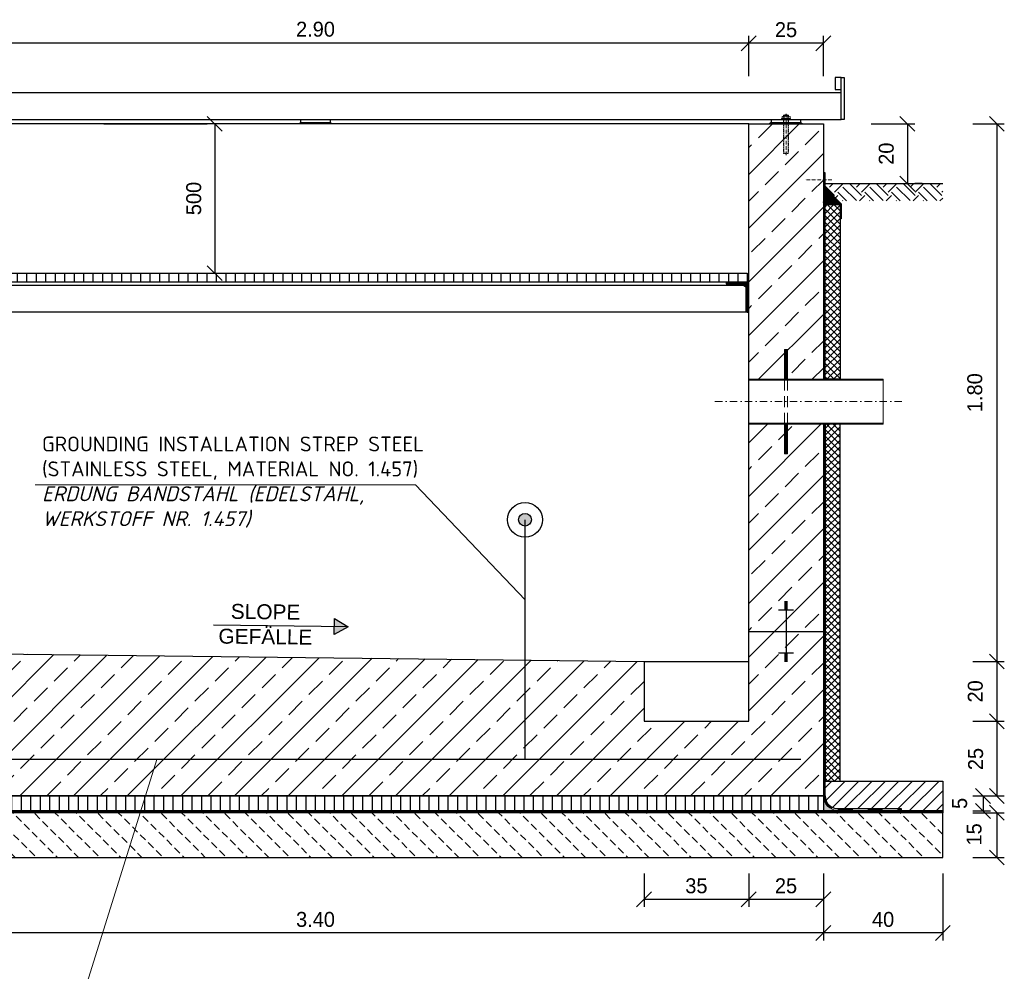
# Model space of a CAD drawing. Header units: millimetres. Extents: x -61498 to 746175, y -1322 to 24596.
# Tile 17 of 37: x 24267 to 27563, y 3670 to 6856. Entities that reach past the tile are written whole.
import ezdxf

# ---------------------------------------------------------------- set-up
doc = ezdxf.new("R2010")
doc.units = ezdxf.units.MM
for name, pattern in [('ACAD_ISO10W100', [18, 12, -3, 0, -3]), ('JIS_02_1.0', [2, 1, -1]), ('STRICHPUNKT2', [0.5, 0.25, -0.125, 0, -0.125]), ('VERDECKT2', [0.1875, 0.125, -0.0625])]:
    doc.linetypes.add(name, pattern=pattern)
for name, color, linetype, lineweight in [('Bemaßung', 7, 'Continuous', 9), ('P------T2', 7, 'Continuous', 18), ('P-DABDICHTUNG', 7, 'Continuous', 18), ('P-ES-MD', 1, 'VERDECKT2', 18), ('verz. Bandstahl 30x3_5mm im Beton', 5, 'GRENZE1', 35)]:
    doc.layers.add(name, color=color, linetype=linetype, lineweight=lineweight)
doc.styles.add('LBB3.5M1000', font='isocp.shx', dxfattribs={"height": 3.5})
doc.linetypes.add('GRENZE1', pattern='A,6.35,-2.54,[133,ltypeshp.shx,S=2.54,R=0,X=-2.54,Y=0],-2.54,25.4', length=36.83)
doc.dimstyles.new('DIN', dxfattribs={"dimtxt": 2.5, "dimasz": 2.5, "dimexe": 1.25, "dimexo": 0.625, "dimtad": 1, "dimtih": 1, "dimdec": 4, "dimdsep": 46, "dimlunit": 6, "dimtxsty": 'Standard', "dimcen": 2.5, "dimadec": 0, "dimazin": 0, "dimtfac": 1, "dimtdec": 4, "dimtmove": 0, "dimatfit": 3, "dimfxl": 0, "dimtvp": 1, "dimtolj": 1, "dimtzin": 0, "dimarcsym": 0})
pattern_1 = [(45, (-1866.182214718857, 5577.155743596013), (-2.245064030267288, 2.245064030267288), [])]

# ---------------------------------------------------------------- blocks, each defined once
blk = doc.blocks.new('_Oblique')
at = {"color": 0, "linetype": 'ByBlock', "lineweight": -2}
blk.add_line((-0.5, -0.5), (0.5, 0.5), dxfattribs=at)
blk = doc.blocks.new('*D100')
at = {"layer": 'Bemaßung', "color": 0, "lineweight": -2, "transparency": 16777216}
for p, q in [((23807.09009066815, 6667.155743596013), (23807.09009066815, 6802.127541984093)), ((26707.09009066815, 6667.155743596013), (26707.09009066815, 6802.127541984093)), ((26707.09009066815, 6777.127541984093), (23807.09009066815, 6777.127541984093))]:
    blk.add_line(p, q, dxfattribs=at)
at = {"layer": 'DEFPOINTS', "color": 0, "transparency": 16777216}
for p in [(23807.09009066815, 6777.127541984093), (23807.09009066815, 6507.155743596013), (26707.09009066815, 6507.155743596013)]:
    blk.add_point(p, dxfattribs=at)
at = {"layer": 'Bemaßung', "color": 0, "lineweight": -2, "transparency": 16777216, "xscale": 50, "yscale": 50, "zscale": 50, "rotation": 180}
blk.add_blockref('_Oblique', (23807.09009066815, 6777.127541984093), dxfattribs=at)
at = {"layer": 'Bemaßung', "color": 0, "lineweight": -2, "transparency": 16777216, "xscale": 50, "yscale": 50, "zscale": 50}
blk.add_blockref('_Oblique', (26707.09009066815, 6777.127541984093), dxfattribs=at)
at = {"layer": 'Bemaßung', "color": 0, "transparency": 16777216, "insert": (25257.09009066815, 6823.6961182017), "char_height": 50, "attachment_point": 5}
blk.add_mtext('\\A1;2.90', dxfattribs=at)
blk = doc.blocks.new('*D77')
at = {"layer": 'Bemaßung', "color": 0, "lineweight": -2, "transparency": 16777216}
for p, q in [((26707.09009066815, 6667.155743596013), (26707.09009066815, 6802.127541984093)), ((26957.09009066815, 6667.155743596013), (26957.09009066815, 6802.127541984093)), ((26957.09009066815, 6777.127541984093), (26707.09009066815, 6777.127541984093))]:
    blk.add_line(p, q, dxfattribs=at)
at = {"layer": 'DEFPOINTS', "color": 0, "transparency": 16777216}
for p in [(26707.09009066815, 6777.127541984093), (26707.09009066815, 6507.155743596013), (26957.09009066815, 6507.155743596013)]:
    blk.add_point(p, dxfattribs=at)
at = {"layer": 'Bemaßung', "color": 0, "lineweight": -2, "transparency": 16777216, "xscale": 50, "yscale": 50, "zscale": 50, "rotation": 180}
blk.add_blockref('_Oblique', (26707.09009066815, 6777.127541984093), dxfattribs=at)
at = {"layer": 'Bemaßung', "color": 0, "lineweight": -2, "transparency": 16777216, "xscale": 50, "yscale": 50, "zscale": 50}
blk.add_blockref('_Oblique', (26957.09009066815, 6777.127541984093), dxfattribs=at)
at = {"layer": 'Bemaßung', "color": 0, "transparency": 16777216, "insert": (26832.09009066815, 6822.127541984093), "char_height": 50, "attachment_point": 5}
blk.add_mtext('\\A1;25', dxfattribs=at)
blk = doc.blocks.new('*D104')
at = {"layer": 'Bemaßung', "color": 0, "lineweight": -2, "transparency": 16777216}
for p, q in [((26707.09009066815, 3997.155743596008), (26707.09009066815, 3886.019894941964)), ((26957.09009066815, 3997.155743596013), (26957.09009066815, 3886.019894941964)), ((26957.09009066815, 3911.019894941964), (26707.09009066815, 3911.019894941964))]:
    blk.add_line(p, q, dxfattribs=at)
at = {"layer": 'DEFPOINTS', "color": 0, "transparency": 16777216}
for p in [(26707.09009066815, 4157.155743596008), (26957.09009066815, 4157.155743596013), (26707.09009066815, 3911.019894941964)]:
    blk.add_point(p, dxfattribs=at)
at = {"layer": 'Bemaßung', "color": 0, "lineweight": -2, "transparency": 16777216, "xscale": 50, "yscale": 50, "zscale": 50, "rotation": 180}
blk.add_blockref('_Oblique', (26707.09009066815, 3911.019894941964), dxfattribs=at)
at = {"layer": 'Bemaßung', "color": 0, "lineweight": -2, "transparency": 16777216, "xscale": 50, "yscale": 50, "zscale": 50}
blk.add_blockref('_Oblique', (26957.09009066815, 3911.019894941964), dxfattribs=at)
at = {"layer": 'Bemaßung', "color": 0, "transparency": 16777216, "insert": (26832.09009066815, 3956.019894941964), "char_height": 50, "attachment_point": 5}
blk.add_mtext('\\A1;25', dxfattribs=at)
blk = doc.blocks.new('*D78')
at = {"layer": 'Bemaßung', "color": 0, "lineweight": -2, "transparency": 16777216}
for p, q in [((26357.09009066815, 3997.155743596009), (26357.09009066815, 3886.019894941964)), ((26707.09009066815, 3997.155743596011), (26707.09009066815, 3886.019894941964)), ((26707.09009066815, 3911.019894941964), (26357.09009066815, 3911.019894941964))]:
    blk.add_line(p, q, dxfattribs=at)
at = {"layer": 'DEFPOINTS', "color": 0, "transparency": 16777216}
for p in [(26357.09009066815, 4157.155743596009), (26707.09009066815, 4157.155743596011), (26357.09009066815, 3911.019894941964)]:
    blk.add_point(p, dxfattribs=at)
at = {"layer": 'Bemaßung', "color": 0, "lineweight": -2, "transparency": 16777216, "xscale": 50, "yscale": 50, "zscale": 50, "rotation": 180}
blk.add_blockref('_Oblique', (26357.09009066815, 3911.019894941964), dxfattribs=at)
at = {"layer": 'Bemaßung', "color": 0, "lineweight": -2, "transparency": 16777216, "xscale": 50, "yscale": 50, "zscale": 50}
blk.add_blockref('_Oblique', (26707.09009066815, 3911.019894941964), dxfattribs=at)
at = {"layer": 'Bemaßung', "color": 0, "transparency": 16777216, "insert": (26532.09009066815, 3956.019894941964), "char_height": 50, "attachment_point": 5}
blk.add_mtext('\\A1;35', dxfattribs=at)
blk = doc.blocks.new('*D105')
at = {"layer": 'Bemaßung', "color": 0, "lineweight": -2, "transparency": 16777216}
for p, q in [((23557.09009066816, 3997.155743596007), (23557.09009066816, 3773.497993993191)), ((26957.09009066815, 3997.155743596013), (26957.09009066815, 3773.497993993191)), ((26957.09009066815, 3798.497993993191), (23557.09009066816, 3798.497993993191))]:
    blk.add_line(p, q, dxfattribs=at)
at = {"layer": 'DEFPOINTS', "color": 0, "transparency": 16777216}
for p in [(23557.09009066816, 4157.155743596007), (26957.09009066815, 4157.155743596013), (23557.09009066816, 3798.497993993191)]:
    blk.add_point(p, dxfattribs=at)
at = {"layer": 'Bemaßung', "color": 0, "lineweight": -2, "transparency": 16777216, "xscale": 50, "yscale": 50, "zscale": 50, "rotation": 180}
blk.add_blockref('_Oblique', (23557.09009066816, 3798.497993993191), dxfattribs=at)
at = {"layer": 'Bemaßung', "color": 0, "lineweight": -2, "transparency": 16777216, "xscale": 50, "yscale": 50, "zscale": 50}
blk.add_blockref('_Oblique', (26957.09009066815, 3798.497993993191), dxfattribs=at)
at = {"layer": 'Bemaßung', "color": 0, "transparency": 16777216, "insert": (25257.09009066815, 3843.497993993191), "char_height": 50, "attachment_point": 5}
blk.add_mtext('\\A1;3.40', dxfattribs=at)
blk = doc.blocks.new('*D106')
at = {"layer": 'Bemaßung', "color": 0, "lineweight": -2, "transparency": 16777216}
for p, q in [((27357.09009066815, 3997.155743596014), (27357.09009066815, 3773.497993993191)), ((26957.09009066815, 3891.155743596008), (26957.09009066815, 3773.497993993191)), ((27357.09009066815, 3798.497993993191), (26957.09009066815, 3798.497993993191))]:
    blk.add_line(p, q, dxfattribs=at)
at = {"layer": 'DEFPOINTS', "color": 0, "transparency": 16777216}
for p in [(27357.09009066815, 4157.155743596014), (26957.09009066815, 4051.155743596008), (26957.09009066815, 3798.497993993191)]:
    blk.add_point(p, dxfattribs=at)
at = {"layer": 'Bemaßung', "color": 0, "lineweight": -2, "transparency": 16777216, "xscale": 50, "yscale": 50, "zscale": 50, "rotation": 180}
blk.add_blockref('_Oblique', (26957.09009066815, 3798.497993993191), dxfattribs=at)
at = {"layer": 'Bemaßung', "color": 0, "lineweight": -2, "transparency": 16777216, "xscale": 50, "yscale": 50, "zscale": 50}
blk.add_blockref('_Oblique', (27357.09009066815, 3798.497993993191), dxfattribs=at)
at = {"layer": 'Bemaßung', "color": 0, "transparency": 16777216, "insert": (27157.09009066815, 3843.497993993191), "char_height": 50, "attachment_point": 5}
blk.add_mtext('\\A1;40', dxfattribs=at)
blk = doc.blocks.new('*D112')
at = {"layer": 'Bemaßung', "color": 0, "lineweight": -2, "transparency": 16777216}
for p, q in [((27117.09009066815, 6507.155743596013), (27263.40258909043, 6507.155743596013)), ((27238.40258909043, 6507.155743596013), (27238.40258909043, 6307.155743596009)), ((27288.09009066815, 6307.155743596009), (27263.40258909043, 6307.155743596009))]:
    blk.add_line(p, q, dxfattribs=at)
at = {"layer": 'DEFPOINTS', "color": 0, "transparency": 16777216}
for p in [(26957.09009066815, 6507.155743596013), (27128.09009066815, 6307.155743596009), (27238.40258909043, 6307.155743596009)]:
    blk.add_point(p, dxfattribs=at)
at = {"layer": 'Bemaßung', "color": 0, "lineweight": -2, "transparency": 16777216, "xscale": 50, "yscale": 50, "zscale": 50}
for p, rotation in [((27238.40258909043, 6507.155743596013), 90), ((27238.40258909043, 6307.155743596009), 270)]:
    blk.add_blockref('_Oblique', p, dxfattribs=dict(at, rotation=rotation))
at = {"layer": 'Bemaßung', "color": 0, "transparency": 16777216, "insert": (27167.84061065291, 6407.155743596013), "char_height": 50, "attachment_point": 5, "rotation": 90}
blk.add_mtext('\\A1;20', dxfattribs=at)
blk = doc.blocks.new('*D116')
at = {"layer": 'Bemaßung', "color": 0, "lineweight": -2, "transparency": 16777216}
for p, q in [((27457.09009066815, 4201.155743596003), (27562.8268525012, 4201.155743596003)), ((27537.8268525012, 4201.155743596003), (27537.8268525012, 4051.155743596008)), ((27457.09009066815, 4051.155743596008), (27562.8268525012, 4051.155743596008))]:
    blk.add_line(p, q, dxfattribs=at)
at = {"layer": 'DEFPOINTS', "color": 0, "transparency": 16777216}
for p in [(26957.09009066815, 4201.155743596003), (26957.09009066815, 4051.155743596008), (27537.8268525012, 4051.155743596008)]:
    blk.add_point(p, dxfattribs=at)
at = {"layer": 'Bemaßung', "color": 0, "lineweight": -2, "transparency": 16777216, "xscale": 50, "yscale": 50, "zscale": 50}
for p, rotation in [((27537.8268525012, 4201.155743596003), 90), ((27537.8268525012, 4051.155743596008), 270)]:
    blk.add_blockref('_Oblique', p, dxfattribs=dict(at, rotation=rotation))
at = {"layer": 'Bemaßung', "color": 0, "transparency": 16777216, "insert": (27461.79236858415, 4128.405743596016), "char_height": 50, "attachment_point": 5, "rotation": 90}
blk.add_mtext('\\A1;15', dxfattribs=at)
blk = doc.blocks.new('*D85')
at = {"layer": 'Bemaßung', "color": 0, "lineweight": -2, "transparency": 16777216}
for p, q in [((27457.09009066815, 4507.155743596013), (27562.8268525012, 4507.155743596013)), ((27537.8268525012, 4507.155743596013), (27537.8268525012, 4257.155743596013)), ((27457.09009066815, 4257.155743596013), (27562.8268525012, 4257.155743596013))]:
    blk.add_line(p, q, dxfattribs=at)
at = {"layer": 'DEFPOINTS', "color": 0, "transparency": 16777216}
for p in [(26957.09009066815, 4507.155743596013), (26957.09009066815, 4257.155743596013), (27537.8268525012, 4257.155743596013)]:
    blk.add_point(p, dxfattribs=at)
at = {"layer": 'Bemaßung', "color": 0, "lineweight": -2, "transparency": 16777216, "xscale": 50, "yscale": 50, "zscale": 50}
for p, rotation in [((27537.8268525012, 4507.155743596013), 90), ((27537.8268525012, 4257.155743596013), 270)]:
    blk.add_blockref('_Oblique', p, dxfattribs=dict(at, rotation=rotation))
at = {"layer": 'Bemaßung', "color": 0, "transparency": 16777216, "insert": (27466.967612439, 4380.655743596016), "char_height": 50, "attachment_point": 5, "rotation": 90}
blk.add_mtext('\\A1;25', dxfattribs=at)
blk = doc.blocks.new('*D117')
at = {"layer": 'Bemaßung', "color": 0, "lineweight": -2, "transparency": 16777216}
for p, q in [((27457.09009066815, 4707.155743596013), (27562.8268525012, 4707.155743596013)), ((27537.8268525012, 4707.155743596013), (27537.8268525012, 4507.155743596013)), ((27457.09009066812, 4507.155743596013), (27562.8268525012, 4507.155743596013))]:
    blk.add_line(p, q, dxfattribs=at)
at = {"layer": 'DEFPOINTS', "color": 0, "transparency": 16777216}
for p in [(26957.09009066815, 4707.155743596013), (26957.09009066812, 4507.155743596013), (27537.8268525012, 4507.155743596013)]:
    blk.add_point(p, dxfattribs=at)
at = {"layer": 'Bemaßung', "color": 0, "lineweight": -2, "transparency": 16777216, "xscale": 50, "yscale": 50, "zscale": 50}
for p, rotation in [((27537.8268525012, 4707.155743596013), 90), ((27537.8268525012, 4507.155743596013), 270)]:
    blk.add_blockref('_Oblique', p, dxfattribs=dict(at, rotation=rotation))
at = {"layer": 'Bemaßung', "color": 0, "transparency": 16777216, "insert": (27465.93266101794, 4607.155743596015), "char_height": 50, "attachment_point": 5, "rotation": 90}
blk.add_mtext('\\A1;20', dxfattribs=at)
blk = doc.blocks.new('*D118')
at = {"layer": 'Bemaßung', "color": 0, "lineweight": -2, "transparency": 16777216}
for p, q in [((27457.09009066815, 6507.155743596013), (27562.8268525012, 6507.155743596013)), ((27537.8268525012, 6507.155743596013), (27537.8268525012, 4707.155743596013)), ((27457.09009066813, 4707.155743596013), (27562.8268525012, 4707.155743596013))]:
    blk.add_line(p, q, dxfattribs=at)
at = {"layer": 'DEFPOINTS', "color": 0, "transparency": 16777216}
for p in [(26957.09009066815, 6507.155743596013), (26957.09009066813, 4707.155743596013), (27537.8268525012, 4707.155743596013)]:
    blk.add_point(p, dxfattribs=at)
at = {"layer": 'Bemaßung', "color": 0, "lineweight": -2, "transparency": 16777216, "xscale": 50, "yscale": 50, "zscale": 50}
for p, rotation in [((27537.8268525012, 6507.155743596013), 90), ((27537.8268525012, 4707.155743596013), 270)]:
    blk.add_blockref('_Oblique', p, dxfattribs=dict(at, rotation=rotation))
at = {"layer": 'Bemaßung', "color": 0, "transparency": 16777216, "insert": (27464.23159271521, 5607.155743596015), "char_height": 50, "attachment_point": 5, "rotation": 90}
blk.add_mtext('\\A1;1.80', dxfattribs=at)
blk = doc.blocks.new('*D126')
at = {"layer": 'Bemaßung', "color": 0, "lineweight": -2, "transparency": 16777216}
for p, q in [((24548.96564145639, 6507.155743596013), (24895.0054174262, 6507.155743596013)), ((24920.0054174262, 6507.155743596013), (24920.0054174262, 6007.155743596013)), ((24548.96564145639, 6007.155743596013), (24895.0054174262, 6007.155743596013))]:
    blk.add_line(p, q, dxfattribs=at)
at = {"layer": 'DEFPOINTS', "color": 0, "transparency": 16777216}
for p in [(24948.96564145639, 6507.155743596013), (24920.0054174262, 6007.155743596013), (24948.96564145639, 6007.155743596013)]:
    blk.add_point(p, dxfattribs=at)
at = {"layer": 'Bemaßung', "color": 0, "lineweight": -2, "transparency": 16777216, "xscale": 50, "yscale": 50, "zscale": 50}
for p, rotation in [((24920.0054174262, 6507.155743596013), 90), ((24920.0054174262, 6007.155743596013), 270)]:
    blk.add_blockref('_Oblique', p, dxfattribs=dict(at, rotation=rotation))
at = {"layer": 'Bemaßung', "color": 0, "transparency": 16777216, "insert": (24849.68025214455, 6257.155743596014), "char_height": 50, "attachment_point": 5, "rotation": 90}
blk.add_mtext('\\A1;500', dxfattribs=at)
blk = doc.blocks.new('*D137')
at = {"layer": 'Bemaßung', "color": 0, "lineweight": -2, "transparency": 16777216}
for p, q in [((27457.09009066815, 4257.15574359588), (27516.65917990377, 4257.15574359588)), ((27491.65917990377, 4257.15574359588), (27491.65917990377, 4207.155743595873)), ((27457.09009066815, 4207.155743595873), (27516.65917990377, 4207.155743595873))]:
    blk.add_line(p, q, dxfattribs=at)
at = {"layer": 'DEFPOINTS', "color": 0, "transparency": 16777216}
for p in [(26957.09009066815, 4257.15574359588), (26957.09009066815, 4207.155743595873), (27491.65917990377, 4207.155743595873)]:
    blk.add_point(p, dxfattribs=at)
at = {"layer": 'Bemaßung', "color": 0, "lineweight": -2, "transparency": 16777216, "xscale": 50, "yscale": 50, "zscale": 50}
for p, rotation in [((27491.65917990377, 4257.15574359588), 90), ((27491.65917990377, 4207.155743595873), 270)]:
    blk.add_blockref('_Oblique', p, dxfattribs=dict(at, rotation=rotation))
at = {"layer": 'Bemaßung', "color": 0, "transparency": 16777216, "insert": (27413.43527082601, 4232.155743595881), "char_height": 50, "attachment_point": 5, "rotation": 90}
blk.add_mtext('\\A1;5', dxfattribs=at)

msp = doc.modelspace()

# ---------------------------------------------------------------- hatches: boundary and pattern name
at = {"lineweight": 0}
h = msp.add_hatch(dxfattribs=at)
h.set_pattern_fill('ANSI33', color=256, scale=20)
h.set_pattern_definition([(45, (-291.182214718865, 5382.155743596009), (-89.80256121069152, 89.80256121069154), []), (45, (-201.379614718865, 5382.155743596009), (-89.80256121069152, 89.80256121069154), [63.5, -31.75])])
h.paths.add_polyline_path([(26957.09009066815, 5652.15574359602), (26707.09009066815, 5652.155743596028), (26707.09009066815, 6507.155743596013), (26957.09009066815, 6507.155743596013)])
h.paths.add_polyline_path([(23807.09009066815, 5468.655743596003), (23557.09009066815, 5468.655743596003), (23557.09009066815, 6507.155743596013), (23807.09009066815, 6507.155743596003)])
h.paths.add_polyline_path([(23557.09009066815, 5195.655743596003), (23807.09009066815, 5195.655743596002), (23807.09009066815, 4737.155743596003), (26357.09009066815, 4707.155743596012), (26357.09009066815, 4507.155743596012), (26707.09009066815, 4507.155743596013), (26707.09009066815, 5502.155743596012), (26957.09009066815, 5502.155743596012), (26957.09009066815, 4257.155743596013), (23557.09009066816, 4257.155743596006)])
h = msp.add_hatch()
h.set_pattern_fill('EARTH', color=256, scale=10, angle=45)
h.set_pattern_definition([(45, (-2191.182214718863, 6278.017915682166), (7.105427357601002e-15, 89.80256121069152), [63.5, -63.5]), (45, (-2208.020194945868, 6294.855895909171), (7.105427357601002e-15, 89.80256121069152), [63.5, -63.5]), (45, (-2224.858175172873, 6311.693876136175), (7.105427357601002e-15, 89.80256121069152), [63.5, -63.5]), (135, (-2224.858175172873, 6322.919196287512), (-89.80256121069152, 7.105427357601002e-15), [63.5, -63.5]), (135, (-2208.020194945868, 6339.757176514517), (-89.80256121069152, 7.105427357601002e-15), [63.5, -63.5]), (135, (-2191.182214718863, 6356.595156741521), (-89.80256121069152, 7.105427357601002e-15), [63.5, -63.5])])
h.paths.add_polyline_path([(26961.93504213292, 6294.997602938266), (27008.05255730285, 6248.880087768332), (27357.09009066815, 6248.880087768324), (27357.09009066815, 6307.155743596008), (26961.93504213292, 6307.155743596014)])
at = {"lineweight": 5}
h = msp.add_hatch(dxfattribs=at)
h.set_pattern_fill('ANSI36', color=256, angle=90)
h.set_pattern_definition([(135, (10898.47655337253, 6264.939934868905), (-6.173926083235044, 1.683798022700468), [7.9375, -1.5875, 0, -1.5875])])
h.paths.add_polyline_path([(26957.09009066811, 6292.939934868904), (27013.09009066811, 6236.939934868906), (26963.09009066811, 6236.939934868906), (26957.09009066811, 6236.939934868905)])
h = msp.add_hatch(dxfattribs=at)
h.set_pattern_fill('ANSI37', color=256, scale=5)
h.set_pattern_definition([(45, (10895.47655337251, 5989.905743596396), (-11.22532015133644, 11.22532015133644), []), (135, (10895.47655337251, 5989.905743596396), (-11.22532015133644, -11.22532015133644), [])])
h.paths.add_polyline_path([(26963.09009066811, 6236.939934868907), (27013.09009066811, 6236.939934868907), (27013.09009066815, 5652.155743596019), (26963.09009066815, 5652.155743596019)])
h = msp.add_hatch()
h.set_pattern_fill('ANSI31', color=256, scale=10, angle=45)
h.set_pattern_definition([(90, (-85976.69462600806, 44326.93348299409), (-31.75, 5.329070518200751e-15), [])])
h.paths.add_polyline_path([(26531.24009066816, 5977.155743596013), (26531.24009066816, 6007.155743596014), (26702.09009066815, 6007.155743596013), (26702.09009066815, 5977.155743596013)])
h.paths.add_polyline_path([(26531.24009066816, 6007.155743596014), (26531.24009066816, 5977.155743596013), (23812.09009066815, 5977.155743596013), (23812.09009066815, 6007.155743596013)])
at = {"lineweight": 9}
h = msp.add_hatch(dxfattribs=at)
h.set_pattern_fill('ANSI31', color=256)
h.set_pattern_definition([(45, (-85976.69462600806, 44326.93348299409), (-2.245064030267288, 2.245064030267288), [])])
edge = h.paths.add_edge_path()
edge.add_line((26707.09009066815, 5877.155743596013), (26707.09009066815, 5977.155743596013))
edge.add_line((26707.09009066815, 5977.155743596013), (26632.09009066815, 5977.155743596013))
edge.add_line((26632.09009066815, 5977.155743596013), (26632.09009066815, 5972.155743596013))
edge.add_arc((26637.09009066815, 5972.155743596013), 5, 540, 630)
edge.add_line((26637.09009066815, 5967.155743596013), (26687.09009066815, 5967.155743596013))
edge.add_arc((26687.09009066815, 5957.155743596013), 10, 360, 450, ccw=False)
edge.add_line((26697.09009066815, 5957.155743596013), (26697.09009066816, 5882.155743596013))
edge.add_arc((26702.09009066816, 5882.155743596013), 5, 540, 630)
edge.add_line((26702.09009066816, 5877.155743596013), (26707.09009066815, 5877.155743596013))
at = {"lineweight": 0}
h = msp.add_hatch(dxfattribs=at)
h.set_pattern_fill('ANSI31', color=256)
h.set_pattern_definition(pattern_1)
h.paths.add_polyline_path([(26837.09009066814, 5752.155743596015), (26827.09009066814, 5752.155743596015), (26827.09009066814, 5652.155743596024), (26837.09009066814, 5652.155743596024)])
h = msp.add_hatch(dxfattribs=at)
h.set_pattern_fill('ANSI31', color=256, angle=90)
h.set_pattern_definition([(135, (-1966.182214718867, 5577.155743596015), (-2.245064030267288, -2.245064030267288), [])])
h.paths.add_polyline_path([(26837.09009066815, 5652.155743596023), (27157.09009066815, 5652.155743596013), (27157.09009066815, 5648.955743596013), (26837.09009066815, 5648.955743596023)])
h.paths.add_polyline_path([(26827.09009066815, 5652.155743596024), (26837.09009066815, 5652.155743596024), (26837.09009066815, 5648.955743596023), (26827.09009066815, 5648.955743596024)])
h.paths.add_polyline_path([(26707.09009066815, 5652.155743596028), (26827.09009066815, 5652.155743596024), (26827.09009066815, 5648.955743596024), (26707.09009066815, 5648.955743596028)])
h.paths.add_polyline_path([(26707.09009066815, 5505.355743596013), (26827.09009066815, 5505.355743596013), (26827.09009066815, 5502.155743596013), (26707.09009066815, 5502.155743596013)])
h.paths.add_polyline_path([(26827.09009066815, 5505.355743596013), (26837.09009066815, 5505.355743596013), (26837.09009066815, 5502.155743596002), (26827.09009066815, 5502.155743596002)])
h.paths.add_polyline_path([(26837.09009066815, 5505.355743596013), (27157.09009066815, 5505.355743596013), (27157.09009066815, 5502.155743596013), (26837.09009066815, 5502.155743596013)])
h = msp.add_hatch(dxfattribs=at)
h.set_pattern_fill('ANSI31', color=256)
h.set_pattern_definition(pattern_1)
h.paths.add_polyline_path([(26837.09009066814, 5402.155743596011), (26827.09009066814, 5402.155743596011), (26827.09009066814, 5502.155743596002), (26837.09009066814, 5502.155743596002)])
at = {"lineweight": 5}
h = msp.add_hatch(dxfattribs=at)
h.set_pattern_fill('ANSI37', color=256, scale=5)
h.set_pattern_definition([(45, (12626.47655337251, 5317.405743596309), (-11.22532015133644, 11.22532015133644), []), (135, (12626.47655337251, 5317.405743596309), (-11.22532015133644, -11.22532015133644), [])])
h.paths.add_polyline_path([(27013.09009066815, 5502.155743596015), (26963.09009066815, 5502.155743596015), (26963.09009066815, 4307.155743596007), (27013.09009066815, 4307.155743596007)])
h = msp.add_hatch()
h.set_pattern_fill('ANSI31', color=256, scale=10)
h.set_pattern_definition([(45, (27160.09009066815, 4257.155743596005), (-22.45064030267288, 22.45064030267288), [])])
edge = h.paths.add_edge_path()
edge.add_line((27217.46521919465, 4214.799765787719), (27217.46521919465, 4207.155743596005))
edge.add_line((27217.46521919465, 4207.155743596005), (27357.09009066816, 4207.155743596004))
edge.add_line((27357.09009066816, 4207.155743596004), (27357.09009066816, 4307.155743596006))
edge.add_line((27357.09009066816, 4307.155743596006), (26963.09009066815, 4307.155743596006))
edge.add_line((26963.09009066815, 4307.155743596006), (26963.09009066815, 4257.155743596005))
edge.add_arc((27005.44606847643, 4257.155743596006), 42.35597780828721, 180.0000000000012, 270)
edge.add_line((27005.44606847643, 4214.799765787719), (27217.46521919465, 4214.799765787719))
h = msp.add_hatch()
h.set_pattern_fill('ANSI31', color=256, scale=10, angle=45)
h.set_pattern_definition([(90, (25257.09009066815, 4232.155743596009), (-31.75, 5.329070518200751e-15), [])])
h.paths.add_polyline_path([(23557.09009066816, 4257.155743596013), (26957.09009066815, 4257.155743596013), (26957.09009066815, 4207.155743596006), (23557.09009066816, 4207.155743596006)])
at = {"lineweight": 0}
h = msp.add_hatch(dxfattribs=at)
h.set_pattern_fill('AR-CONC', color=256, scale=0.4835597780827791)
h.set_pattern_definition([(49.99999999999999, (27039.26226823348, 4232.155743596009), (3.468381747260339, -0.3034440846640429), [0.3626698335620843, -3.989368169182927]), (355, (27039.26226823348, 4232.155743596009), (-0.6709456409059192, 3.637298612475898), [0.2901358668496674, -3.191494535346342]), (100.45144446, (27039.55130004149, 4232.130456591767), (2.797436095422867, 3.333854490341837), [0.3082219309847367, -3.390441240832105]), (46.18420000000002, (27039.26226823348, 4233.122863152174), (5.160749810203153, -0.8003846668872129), [0.5440047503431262, -5.98405225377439]), (96.63563548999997, (27039.69233056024, 4233.056164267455), (4.519649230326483, 4.710445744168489), [0.4623331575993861, -5.085664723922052]), (351.1841639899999, (27039.26226823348, 4233.122863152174), (4.519649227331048, 4.710445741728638), [0.4352038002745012, -4.78724180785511]), (21, (27039.74582801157, 4232.881083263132), (2.886402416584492, -1.946903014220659), [0.3626698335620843, -3.989368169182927]), (326.0000000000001, (27039.74582801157, 4232.881083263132), (1.176575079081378, 3.506533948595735), [0.2901358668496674, -3.191494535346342]), (71.45144474, (27039.98636154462, 4232.718841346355), (4.0629774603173, 1.559630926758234), [0.3082219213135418, -3.39044124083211]), (37.50000000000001, (27039.26226823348, 4232.155743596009), (0.05880016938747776, 1.609740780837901), [0, -3.152809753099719, 0, -3.23985051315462, 0, -3.203583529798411]), (7.500000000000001, (27039.26226823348, 4232.155743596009), (1.272098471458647, 1.907216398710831), [0, -1.847198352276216, 0, -3.080275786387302, 0, -1.220988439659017]), (327.5, (27038.18392992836, 4232.155743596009), (2.581350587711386, -0.1090662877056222), [0, -1.208899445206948, 0, -3.771766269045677, 0, -5.004843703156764]), (317.5, (27037.70037015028, 4232.155743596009), (2.820053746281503, 0.4840674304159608), [0, -1.571569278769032, 0, -2.504839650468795, 0, -3.554164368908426])])
edge = h.paths.add_edge_path()
edge.add_line((27031.38915882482, 4207.155743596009), (27005.44606847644, 4208.799765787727))
edge.add_arc((27005.44606847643, 4257.155743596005), 48.35597780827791, 179.9999999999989, 270, ccw=False)
edge.add_line((26957.09009066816, 4257.155743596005), (26957.09009066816, 4207.155743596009))
edge.add_line((26957.09009066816, 4207.155743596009), (27031.38915882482, 4207.155743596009))
h = msp.add_hatch(dxfattribs=at)
h.set_pattern_fill('BETON_UNBEWEHRT', color=256, scale=200, angle=90, pattern_type=2)
h.set_pattern_definition([(135, (-7379.054480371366, 4286.511082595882), (-35.35533905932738, -35.35533905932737), [25, -12.5])])
h.paths.add_polyline_path([(27357.09009066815, 4201.155743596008), (23157.09009066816, 4201.155743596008), (23157.09009066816, 4051.155743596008), (27357.09009066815, 4051.155743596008)])
at = {"layer": 'Bemaßung'}
h = msp.add_hatch(color=256, dxfattribs=at)
h.dxf.hatch_style = 1
h.paths.add_polyline_path([(25366.2992887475, 4823.712993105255), (25319.5081608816, 4797.427149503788), (25320.13951649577, 4851.092376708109)])
at = {"layer": 'P-DABDICHTUNG'}
h = msp.add_hatch(dxfattribs=at)
h.set_pattern_fill('PLAST', scale=6, angle=90, style=0)
h.set_pattern_definition([(90, (12331.00472289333, 2907.58828098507), (-1.5, 9.18454765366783e-17), []), (90, (12330.81722289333, 2907.58828098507), (-1.5, 9.18454765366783e-17), []), (90, (12330.62972289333, 2907.58828098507), (-1.5, 9.18454765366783e-17), [])])
h.paths.add_polyline_path([(27217.46521919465, 4207.155743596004), (27217.46521919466, 4208.799765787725), (27157.95810850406, 4208.799765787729), (27157.95810850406, 4207.155743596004)])
at = {"layer": 'verz. Bandstahl 30x3_5mm im Beton', "lineweight": -3, "ltscale": 20}
h = msp.add_hatch(color=0, dxfattribs=at)
h.dxf.hatch_style = 1
edge = h.paths.add_edge_path()
edge.add_arc((25958.42942453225, 5181.730743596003), 21.43507879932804, -180, 180)

# ---------------------------------------------------------------- linework, layer by layer
for p, q in [((22414.24547147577, 6612.155743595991), (27017.09009066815, 6612.155743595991)), ((22414.24547147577, 6522.15574359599), (27017.09009066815, 6522.155743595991)), ((26707.09009066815, 6507.155743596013), (23807.09009066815, 6507.155743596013)), ((25207.09009066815, 6512.155743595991), (25202.09009066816, 6507.155743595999)), ((25207.09009066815, 6522.155743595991), (25207.09009066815, 6512.155743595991)), ((25207.09009066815, 6512.155743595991), (25307.09009066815, 6512.155743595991)), ((25307.09009066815, 6512.155743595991), (25307.09009066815, 6522.155743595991)), ((25307.09009066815, 6512.155743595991), (25312.09009066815, 6507.155743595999)), ((26782.09009066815, 6512.155743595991), (26777.09009066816, 6507.155743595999)), ((26782.09009066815, 6522.155743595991), (26782.09009066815, 6512.155743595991)), ((26782.09009066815, 6512.155743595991), (26882.09009066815, 6512.155743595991)), ((26882.09009066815, 6512.155743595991), (26882.09009066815, 6522.155743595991)), ((26882.09009066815, 6512.155743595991), (26887.09009066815, 6507.155743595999)), ((26961.93504213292, 6307.155743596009), (27357.09009066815, 6307.155743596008)), ((27013.09009066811, 6236.939934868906), (26957.09009066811, 6292.939934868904)), ((26963.09009066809, 6236.939934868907), (26957.09009066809, 6236.939934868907)), ((26963.09009066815, 5652.155743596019), (26963.09009066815, 6236.939934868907)), ((23877.09009066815, 5967.155743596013), (26637.09009066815, 5967.155743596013)), ((26702.09009066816, 5877.155743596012), (23812.09009066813, 5877.155743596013)), ((26963.09009066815, 4257.155743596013), (26963.09009066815, 5502.155743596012)), ((26857.09009066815, 4878.649784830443), (26807.09009066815, 4878.649784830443)), ((26837.09009066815, 4906.809023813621), (26827.09009066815, 4906.809023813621)), ((26837.09009066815, 4903.289118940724), (26827.09009066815, 4903.289118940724)), ((26837.09009066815, 4899.769214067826), (26827.09009066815, 4899.769214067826)), ((26837.09009066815, 4896.249309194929), (26827.09009066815, 4896.249309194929)), ((26837.09009066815, 4892.729404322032), (26827.09009066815, 4892.729404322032)), ((26837.09009066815, 4889.209499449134), (26827.09009066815, 4889.209499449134)), ((26837.09009066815, 4885.689594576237), (26827.09009066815, 4885.689594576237)), ((26837.09009066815, 4882.16968970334), (26827.09009066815, 4882.16968970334)), ((26832.09009066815, 4907.155743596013), (26832.09009066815, 4807.155743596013)), ((25366.2992887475, 4823.712993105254), (24916.18565079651, 4829.00844766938)), ((26707.09009066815, 4807.155743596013), (26957.09009066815, 4807.155743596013)), ((26832.09009066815, 4807.155743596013), (26832.09009066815, 4707.155743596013)), ((26857.09009066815, 4735.661702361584), (26807.09009066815, 4735.661702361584)), ((26837.09009066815, 4732.141797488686), (26827.09009066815, 4732.141797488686)), ((26837.09009066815, 4728.621892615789), (26827.09009066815, 4728.621892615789)), ((26837.09009066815, 4725.101987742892), (26827.09009066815, 4725.101987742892)), ((26837.09009066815, 4721.582082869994), (26827.09009066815, 4721.582082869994)), ((26837.09009066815, 4718.062177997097), (26827.09009066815, 4718.062177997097)), ((26837.09009066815, 4714.5422731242), (26827.09009066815, 4714.5422731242)), ((26357.09009066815, 4707.155743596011), (26707.09009066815, 4707.155743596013)), ((26837.09009066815, 4711.022368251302), (26827.09009066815, 4711.022368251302)), ((26837.09009066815, 4707.502463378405), (26827.09009066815, 4707.502463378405)), ((26963.09009066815, 4307.155743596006), (27357.09009066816, 4307.155743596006)), ((26963.09009066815, 4257.155743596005), (26963.09009066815, 4307.155743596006)), ((27357.09009066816, 4307.155743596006), (27357.09009066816, 4207.155743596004)), ((27357.09009066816, 4207.155743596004), (26957.09009066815, 4207.155743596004)), ((26963.09009066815, 4207.155743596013), (27357.09009066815, 4207.155743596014)), ((26963.09009066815, 4207.155743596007), (27357.09009066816, 4207.155743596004)), ((27005.44606847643, 4214.799765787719), (27217.46521919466, 4214.799765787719)), ((27005.44606847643, 4208.799765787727), (27217.46521919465, 4208.799765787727)), ((27217.46521919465, 4214.799765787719), (27217.46521919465, 4207.155743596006)), ((27357.09009066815, 4207.155743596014), (27357.09009066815, 4201.155743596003))]:
    msp.add_line(p, q)
at = {"linetype": 'Continuous', "lineweight": 9}
for p, q in [((26818.69009066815, 6526.155743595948), (26818.69009066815, 6532.155743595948)), ((26842.02589066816, 6533.155743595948), (26822.15429066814, 6533.155743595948)), ((26840.09009066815, 6535.655743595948), (26824.09009066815, 6535.655743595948)), ((26824.09009066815, 6535.655743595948), (26824.09009066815, 6533.155743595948)), ((26825.31509066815, 6536.09084359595), (26825.31509066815, 6533.155743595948)), ((26825.61829066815, 6526.155743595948), (26825.61829066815, 6532.155743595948)), ((26838.56189066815, 6526.155743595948), (26838.56189066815, 6532.155743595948)), ((26838.86509066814, 6536.09084359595), (26838.86509066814, 6533.155743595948)), ((26840.09009066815, 6535.655743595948), (26840.09009066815, 6533.155743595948)), ((26845.49009066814, 6526.155743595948), (26845.49009066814, 6532.155743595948)), ((26847.09009066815, 6525.155743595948), (26817.09009066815, 6525.155743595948)), ((26817.09009066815, 6522.155743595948), (26817.09009066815, 6525.155743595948)), ((26847.09009066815, 6522.155743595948), (26847.09009066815, 6525.155743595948))]:
    msp.add_line(p, q, dxfattribs=at)
at = {"linetype": 'JIS_02_1.0', "lineweight": 5, "ltscale": 2}
for p, q in [((26824.09009066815, 6408.655743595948), (26824.09009066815, 6535.655743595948)), ((26825.31509066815, 6408.220680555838), (26825.31509066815, 6533.155743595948)), ((26838.86509066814, 6408.220680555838), (26838.86509066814, 6533.155743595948)), ((26840.09009066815, 6408.655743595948), (26840.09009066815, 6535.655743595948)), ((26823.59009066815, 6507.155743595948), (26823.59009066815, 6525.155743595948)), ((26840.59009066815, 6507.155743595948), (26840.59009066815, 6525.155743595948)), ((26840.09009066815, 6408.655743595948), (26824.09009066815, 6408.655743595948))]:
    msp.add_line(p, q, dxfattribs=at)
at = {"linetype": 'ACAD_ISO10W100', "lineweight": 5}
for p, q in [((26832.09009066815, 6402.155743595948), (26832.09009066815, 6540.216743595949)), ((26985.17813577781, 6319.169175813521), (26897.66706806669, 6319.169175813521))]:
    msp.add_line(p, q, dxfattribs=at)
at = {"linetype": 'JIS_02_1.0', "lineweight": 25, "ltscale": 50}
for p, q in [((26960.09009066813, 6236.939934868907), (26960.09009066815, 5652.155743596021)), ((26960.09009066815, 5502.155743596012), (26960.09009066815, 4257.155743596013)), ((27357.09009066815, 4204.155743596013), (23157.09009066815, 4204.155743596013)), ((23157.09009066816, 4204.155743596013), (27357.09009066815, 4204.155743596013)), ((27005.44606847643, 4211.799765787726), (27217.46521919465, 4211.799765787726))]:
    msp.add_line(p, q, dxfattribs=at)
for points in [[(27017.09009066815, 6662.155743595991), (26997.09009066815, 6662.155743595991), (26997.09009066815, 6622.155743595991), (27017.09009066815, 6622.155743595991)], [(27027.09009066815, 6522.155743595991), (27017.09009066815, 6522.155743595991), (27017.09009066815, 6662.155743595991), (27027.09009066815, 6662.155743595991)], [(27015.04752151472, 6189.056696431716), (27015.04752151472, 6239.056696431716), (26959.93504213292, 6294.169175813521), (26959.93504213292, 6344.169175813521), (26961.93504213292, 6344.169175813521), (26961.93504213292, 6294.997602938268), (27017.04752151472, 6239.885123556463), (27017.04752151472, 6189.056696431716)], [(26963.09009066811, 6236.939934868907), (27013.09009066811, 6236.939934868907), (27013.09009066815, 5652.155743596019), (26963.09009066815, 5652.155743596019)], [(27013.09009066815, 5502.155743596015), (26963.09009066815, 5502.155743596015), (26963.09009066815, 4307.155743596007), (27013.09009066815, 4307.155743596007)], [(25366.2992887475, 4823.712993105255), (25319.5081608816, 4797.427149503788), (25320.13951649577, 4851.092376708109)], [(23557.09009066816, 4257.155743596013), (26957.09009066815, 4257.155743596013), (26957.09009066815, 4207.155743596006), (23557.09009066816, 4207.155743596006)], [(27357.09009066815, 4201.155743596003), (23157.09009066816, 4201.155743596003), (23157.09009066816, 4051.155743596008), (27357.09009066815, 4051.155743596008)]]:
    msp.add_lwpolyline(points, close=True)
for points in [[(23557.09009066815, 5468.655743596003), (23557.09009066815, 6507.155743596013), (23807.09009066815, 6507.155743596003), (23807.09009066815, 4737.155743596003), (26357.09009066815, 4707.155743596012), (26357.09009066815, 4507.155743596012), (26707.09009066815, 4507.155743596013), (26707.09009066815, 4707.155743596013), (26707.09009066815, 6507.155743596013), (26957.09009066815, 6507.155743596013), (26957.09009066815, 5652.155743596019)], [(26531.24009066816, 5977.155743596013), (23812.09009066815, 5977.155743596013), (23812.09009066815, 6007.155743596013), (26531.24009066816, 6007.155743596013)], [(26531.24009066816, 6007.155743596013), (26702.09009066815, 6007.155743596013), (26702.09009066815, 5977.155743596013), (26531.24009066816, 5977.155743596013)], [(26957.09009066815, 5502.155743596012), (26957.09009066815, 4257.155743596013), (26107.09009066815, 4257.155743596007), (26107.09009066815, 4257.155743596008), (23557.09009066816, 4257.155743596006), (23557.09009066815, 5195.655743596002)]]:
    msp.add_lwpolyline(points)
msp.add_lwpolyline([(26707.09009066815, 5877.155743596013), (26707.09009066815, 5977.155743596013), (26632.09009066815, 5977.155743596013), (26632.09009066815, 5972.155743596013, 0.414213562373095), (26637.09009066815, 5967.155743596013), (26687.09009066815, 5967.155743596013, -0.4142135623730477), (26697.09009066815, 5957.155743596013), (26697.09009066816, 5882.155743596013, 0.4142135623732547), (26702.09009066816, 5877.155743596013)], format="xyb", close=True)
at = {"linetype": 'Continuous', "lineweight": 9}
for centre, radius, start, end in [((26822.15419066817, 6526.655749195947), 6.499994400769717, 57.79575833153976, 122.2042416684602), ((26822.15419066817, 6531.655737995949), 6.499994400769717, 237.7957583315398, 302.2042416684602), ((26832.09009066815, 6515.072410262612), 22.08333333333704, 68.76068888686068, 111.2393111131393), ((26832.09009066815, 6511.713645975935), 21.4420976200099, 72.4326416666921, 107.5673583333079), ((26832.09009066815, 6546.59784121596), 21.4420976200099, 252.4326416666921, 287.5673583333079), ((26842.02599066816, 6526.655749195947), 6.499994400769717, 57.79575833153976, 122.2042416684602), ((26842.02599066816, 6531.655737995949), 6.499994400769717, 237.7957583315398, 302.2042416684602)]:
    msp.add_arc(centre, radius, start, end, dxfattribs=at)
at = {"linetype": 'JIS_02_1.0', "lineweight": 5, "ltscale": 2}
msp.add_arc((26832.09009066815, 6429.239076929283), 22.08333333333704, 248.7606888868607, 291.2393111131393, dxfattribs=at)
at = {"linetype": 'JIS_02_1.0', "lineweight": 25, "ltscale": 50}
msp.add_arc((27005.44606847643, 4257.155743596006), 45.35597780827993, 180, 270, dxfattribs=at)
msp.add_arc((27005.44606847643, 4257.155743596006), 42.35597780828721, 180, 270)
at = {"layer": 'P-DABDICHTUNG', "color": 7}
for p, q in [((24318.51269576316, 5299.029042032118), (25592.22753544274, 5299.029042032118)), ((25592.22753544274, 5299.029042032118), (25958.42942453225, 4913.28796970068)), ((24325.89010108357, 3102.609232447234), (24726.33099523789, 4379.369114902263)), ((27005.44606847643, 4208.799765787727), (27031.38915882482, 4207.155743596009)), ((27157.95810850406, 4208.799765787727), (27157.95810850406, 4207.155743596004))]:
    msp.add_line(p, q, dxfattribs=at)
msp.add_lwpolyline([(26957.09009066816, 4281.333732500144), (26957.09009066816, 4257.155743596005, 0.414213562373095), (27005.44606847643, 4208.799765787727)], format="xyb", dxfattribs=at)
at = {"layer": 'P-ES-MD', "color": 7, "linetype": 'Continuous', "ltscale": 300}
for p, q in [((26707.09009066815, 5652.155743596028), (27157.09009066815, 5652.155743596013)), ((26707.09009066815, 5648.955743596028), (27157.09009066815, 5648.955743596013)), ((27157.09009066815, 5652.155743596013), (27157.09009066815, 5502.155743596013)), ((26707.09009066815, 5505.355743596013), (27157.09009066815, 5505.355743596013)), ((26707.09009066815, 5502.155743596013), (27157.09009066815, 5502.155743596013))]:
    msp.add_line(p, q, dxfattribs=at)
at = {"layer": 'P-ES-MD', "color": 7, "linetype": 'STRICHPUNKT2', "ltscale": 100}
msp.add_line((27220.18941736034, 5577.155743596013), (26593.69631275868, 5577.155743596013), dxfattribs=at)
at = {"layer": 'P-ES-MD', "color": 7, "linetype": 'Continuous', "ltscale": 300}
for points in [[(26837.09009066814, 5752.155743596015), (26827.09009066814, 5752.155743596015), (26827.09009066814, 5652.155743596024), (26837.09009066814, 5652.155743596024)], [(26837.09009066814, 5402.155743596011), (26827.09009066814, 5402.155743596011), (26827.09009066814, 5502.155743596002), (26837.09009066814, 5502.155743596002)]]:
    msp.add_lwpolyline(points, close=True, dxfattribs=at)
at = {"layer": 'P-ES-MD', "color": 7, "ltscale": 300}
for points in [[(26827.09009066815, 5502.155743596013), (26827.09009066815, 5652.155743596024)], [(26837.09009066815, 5652.155743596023), (26837.09009066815, 5502.155743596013)]]:
    msp.add_lwpolyline(points, dxfattribs=at)
at = {"layer": 'verz. Bandstahl 30x3_5mm im Beton', "color": 0, "lineweight": -3, "ltscale": 5}
for p, q in [((25958.42942453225, 4379.369114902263), (25958.42942453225, 5181.730743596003)), ((26882.09009066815, 4379.369114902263), (23632.09009066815, 4379.369114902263))]:
    msp.add_line(p, q, dxfattribs=at)
at = {"layer": 'verz. Bandstahl 30x3_5mm im Beton', "color": 0, "linetype": 'Continuous', "lineweight": -3, "ltscale": 5}
msp.add_circle((25958.42942453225, 5181.730743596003), 58.23301535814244, dxfattribs=at)
at = {"layer": 'verz. Bandstahl 30x3_5mm im Beton', "color": 0, "lineweight": -3, "ltscale": 20}
msp.add_circle((25958.42942453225, 5181.730743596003), 21.43507879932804, dxfattribs=at)

# ---------------------------------------------------------------- texts
at = {"layer": 'Bemaßung', "color": 1, "insert": (24926.2214453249, 4900.70204266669), "char_height": 50, "attachment_point": 1, "rotation": 359.3259631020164, "style": 'LBB3.5M1000'}
msp.add_mtext_dynamic_manual_height_columns('\\pi47.67;{\\fArial|b0|i0|c0|p34;\\C256;SLOPE\\P\\pi7.2024;GEFÄLLE}', width=321.3965766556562, gutter_width=17.5, heights=[0], dxfattribs=at)
at = {"layer": 'P------T2', "color": 7, "insert": (24341.68643967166, 5460.383161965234), "char_height": 50, "width": 1279.357858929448, "attachment_point": 1}
msp.add_mtext('{\\fISOCPEUR|b0|i0|c0|p34;\\C256;GROUNDING INSTALLATION STREP STEEL (STAINLESS STEEL, MATERIAL NO. 1.457)\\Ftxt|c0;\\P\\fISOCPEUR|b0|i1|c0|p34;ERDUNG BANDSTAHL (EDELSTAHL, WERKSTOFF NR. 1.457)}', dxfattribs=at)

# ---------------------------------------------------------------- dimensions: what is measured, and where the dimension line sits
at = {"layer": 'Bemaßung'}
for base, p1, p2, angle, text, override, picture, middle in [((23807.09009066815, 6777.127541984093), (26707.09009066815, 6507.155743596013), (23807.09009066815, 6507.155743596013), 180, '2.90', {"dimscale": 20, "dimexo": 8, "dimgap": 1, "dimblk1": 'Oblique', "dimblk2": 'Oblique', "dimsah": 1, "dimtmove": 2}, '*D100', (25257.09009066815, 6823.6961182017)), ((27238.40258909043, 6307.155743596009), (26957.09009066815, 6507.155743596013), (27128.09009066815, 6307.155743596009), 90, '20', {"dimscale": 20, "dimexo": 8, "dimgap": 1, "dimblk1": 'Oblique', "dimblk2": 'Oblique', "dimsah": 1, "dimtmove": 2}, '*D112', (27167.84061065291, 6407.155743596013)), ((27537.8268525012, 4707.155743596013), (26957.09009066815, 6507.155743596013), (26957.09009066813, 4707.155743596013), 90, '1.80', {"dimscale": 20, "dimexo": 25, "dimgap": 1, "dimblk1": 'Oblique', "dimblk2": 'Oblique', "dimsah": 1, "dimtmove": 2}, '*D118', (27464.23159271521, 5607.155743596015)), ((27537.8268525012, 4507.155743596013), (26957.09009066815, 4707.155743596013), (26957.09009066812, 4507.155743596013), 90, '20', {"dimscale": 20, "dimexo": 25, "dimgap": 1, "dimblk1": 'Oblique', "dimblk2": 'Oblique', "dimsah": 1, "dimtmove": 2}, '*D117', (27465.93266101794, 4607.155743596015)), ((27537.8268525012, 4257.155743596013), (26957.09009066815, 4507.155743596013), (26957.09009066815, 4257.155743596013), 90, '25', {"dimscale": 20, "dimexo": 25, "dimgap": 1, "dimblk1": 'Oblique', "dimblk2": 'Oblique', "dimsah": 1, "dimtmove": 2}, '*D85', (27466.967612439, 4380.655743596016)), ((27491.65917990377, 4207.155743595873), (26957.09009066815, 4257.15574359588), (26957.09009066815, 4207.155743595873), 90, '5', {"dimscale": 20, "dimexo": 25, "dimgap": 1, "dimblk1": 'Oblique', "dimblk2": 'Oblique', "dimsah": 1, "dimtmove": 2}, '*D137', (27413.43527082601, 4232.155743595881)), ((27537.8268525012, 4051.155743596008), (26957.09009066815, 4201.155743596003), (26957.09009066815, 4051.155743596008), 90, '15', {"dimscale": 20, "dimexo": 25, "dimgap": 1, "dimblk1": 'Oblique', "dimblk2": 'Oblique', "dimsah": 1, "dimtmove": 2}, '*D116', (27461.79236858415, 4128.405743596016))]:
    dim = msp.add_linear_dim(base=base, p1=p1, p2=p2, angle=angle, text=text, dimstyle='DIN', override=override, dxfattribs=at)
    dim.commit()
    dim.dimension.update_dxf_attribs({"geometry": picture, "text_midpoint": middle, "dimtype": 160})
for base, p1, p2, angle, text, picture, middle in [((26707.09009066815, 6777.127541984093), (26957.09009066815, 6507.155743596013), (26707.09009066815, 6507.155743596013), 7.016709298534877e-15, '25', '*D77', (26832.09009066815, 6822.127541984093)), ((23557.09009066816, 3798.497993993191), (26957.09009066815, 4157.155743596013), (23557.09009066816, 4157.155743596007), 180, '3.40', '*D105', (25257.09009066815, 3843.497993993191)), ((26357.09009066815, 3911.019894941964), (26707.09009066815, 4157.155743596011), (26357.09009066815, 4157.155743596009), 180, '35', '*D78', (26532.09009066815, 3956.019894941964)), ((26707.09009066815, 3911.019894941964), (26957.09009066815, 4157.155743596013), (26707.09009066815, 4157.155743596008), 180, '25', '*D104', (26832.09009066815, 3956.019894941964)), ((26957.09009066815, 3798.497993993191), (27357.09009066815, 4157.155743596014), (26957.09009066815, 4051.155743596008), 180, '40', '*D106', (27157.09009066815, 3843.497993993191))]:
    dim = msp.add_linear_dim(base=base, p1=p1, p2=p2, angle=angle, text=text, dimstyle='DIN', override={"dimscale": 20, "dimexo": 8, "dimgap": 1, "dimblk1": 'Oblique', "dimblk2": 'Oblique', "dimsah": 1, "dimtmove": 2}, dxfattribs=at)
    dim.commit()
    dim.dimension.update_dxf_attribs({"geometry": picture, "text_midpoint": middle})
dim = msp.add_linear_dim(base=(24920.0054174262, 6007.155743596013), p1=(24948.96564145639, 6507.155743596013), p2=(24948.96564145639, 6007.155743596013), angle=90, dimstyle='DIN', override={"dimscale": 20, "dimexo": 20, "dimgap": 1, "dimblk1": 'Oblique', "dimblk2": 'Oblique', "dimsah": 1, "dimtmove": 2}, dxfattribs=at)
dim.commit()
dim.dimension.update_dxf_attribs({"geometry": '*D126', "text_midpoint": (24849.68025214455, 6257.155743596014), "dimtype": 160})

doc.saveas('drawing.dxf')
